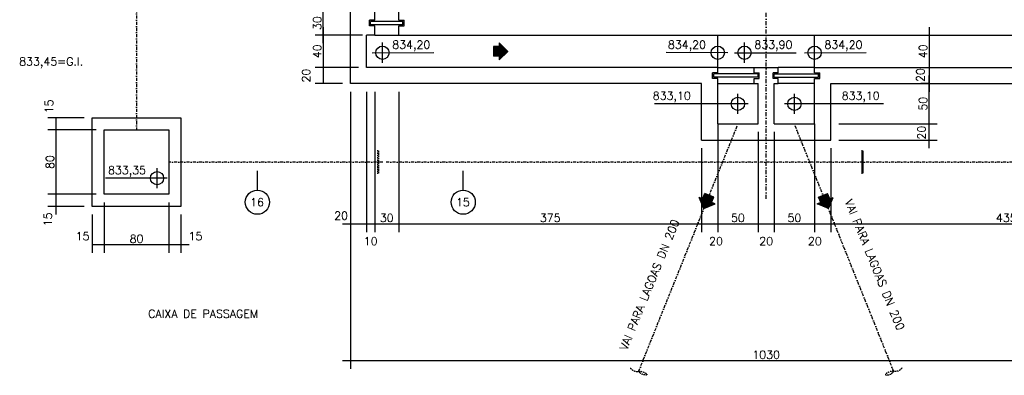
# Model space of a CAD drawing. Extents: x 6956 to 14771, y 4333 to 7111.
# Tile 3 of 8: x 6956 to 8176, y 5732 to 6173. Entities that reach past the tile are written whole.
import ezdxf
from ezdxf.enums import TextEntityAlignment as Align

# ---------------------------------------------------------------- set-up
doc = ezdxf.new("R2010")
doc.units = 0
doc.header["$LTSCALE"] = 0.1
doc.header["$MEASUREMENT"] = 0
doc.linetypes.add('DASHDOT', pattern=[25.4, 12.7, -6.35, 0, -6.35])
doc.linetypes.add('HIDDEN', pattern=[9.525, 6.35, -3.175])
doc.layers.get('0').update_dxf_attribs({"linetype": 'CONTINUOUS'})
doc.layers.get('DEFPOINTS').update_dxf_attribs({"color": 200, "linetype": 'CONTINUOUS'})
for name, color, linetype in [('BAR-EIXOS', 7, 'DASHDOT'), ('BAR-PECAS', 2, 'CONTINUOUS'), ('DIM', 7, 'CONTINUOUS'), ('EIXO', 7, 'DASHDOT'), ('ELEVAÇÃO', 2, 'CONTINUOUS'), ('ESTRUTURA', 5, 'CONTINUOUS'), ('FLUXO', 7, 'CONTINUOUS'), ('LMEDIA', 4, 'CONTINUOUS'), ('PAREDE', 6, 'CONTINUOUS'), ('PAREDE-AARESTA', 50, 'CONTINUOUS'), ('RELAÇÀO', 2, 'CONTINUOUS'), ('TEXTO', 2, 'CONTINUOUS')]:
    doc.layers.add(name, color=color, linetype=linetype)
doc.styles.add('ROMANS', font='ROMANS.shx')
doc.dimstyles.new('DIM50', dxfattribs={"dimscale": 0, "dimtxt": 10, "dimasz": 20, "dimexe": 10, "dimexo": 10, "dimgap": 2.5, "dimtad": 1, "dimdec": 0, "dimtxsty": 'ROMANS', "dimblk": 'ARCHTICK', "dimblk1": 'DOTSMALL', "dimblk2": 'DOTSMALL', "dimsah": 1, "dimcen": 2.5, "dimdle": 10, "dimclrd": 7, "dimclre": 7, "dimclrt": 2, "dimazin": 3, "dimtfac": 1, "dimtdec": 0, "dimtmove": 0, "dimatfit": 3})

# ---------------------------------------------------------------- blocks, each defined once
blk = doc.blocks.new('*D5')
at = {"color": 7, "linetype": 'BYBLOCK'}
for p, q in [((8082.3, 6014.1), (8082.3, 6054.1)), ((7970.5, 6044.1), (8092.3, 6044.1)), ((7970.5, 6024.1), (8092.3, 6024.1))]:
    blk.add_line(p, q, dxfattribs=at)
at = {"layer": 'DEFPOINTS', "color": 0, "linetype": 'BYBLOCK'}
for p in [(7960.5, 6044.1), (8082.3, 6044.1), (7960.5, 6024.1)]:
    blk.add_point(p, dxfattribs=at)
at = {"color": 2, "linetype": 'BYBLOCK', "insert": (8073, 6033.3), "char_height": 10, "attachment_point": 5, "rotation": 90, "style": 'ROMANS'}
blk.add_mtext('20', dxfattribs=at)
blk = doc.blocks.new('_ARCHTICK')
blk = doc.blocks.new('_DOTSMALL')
blk = doc.blocks.new('*D6')
at = {"color": 7, "linetype": 'BYBLOCK'}
for p, q in [((8082.3, 6034.1), (8082.3, 6104.1)), ((7970.5, 6094.1), (8092.3, 6094.1)), ((7970.5, 6044.1), (8092.3, 6044.1))]:
    blk.add_line(p, q, dxfattribs=at)
at = {"layer": 'DEFPOINTS', "color": 0, "linetype": 'BYBLOCK'}
for p in [(7960.5, 6094.1), (8082.3, 6094.1), (7960.5, 6044.1)]:
    blk.add_point(p, dxfattribs=at)
at = {"color": 2, "linetype": 'BYBLOCK', "insert": (8074.8, 6069.1), "char_height": 10, "attachment_point": 5, "rotation": 90, "style": 'ROMANS'}
blk.add_mtext('50', dxfattribs=at)
blk = doc.blocks.new('*D7')
at = {"color": 7, "linetype": 'BYBLOCK'}
for p, q in [((8082.3, 6124.1), (8082.3, 6084.1)), ((8082.3, 6094.1), (8072.3, 6094.1))]:
    blk.add_line(p, q, dxfattribs=at)
at = {"layer": 'DEFPOINTS', "color": 0, "linetype": 'BYBLOCK'}
for p in [(8110, 6114.1), (8082.3, 6094.1), (8092.3, 6094.1)]:
    blk.add_point(p, dxfattribs=at)
at = {"color": 2, "linetype": 'BYBLOCK', "insert": (8071.5, 6104.7), "char_height": 10, "attachment_point": 5, "rotation": 90, "style": 'ROMANS'}
blk.add_mtext('20', dxfattribs=at)
blk = doc.blocks.new('A$C26ED7CE0')
for p, q in [((0.166, 0.176), (0.046, 0.176)), ((0.046, 0.106), (0.046, 0.176)), ((0.166, 0.106), (0.166, 0.176)), ((0.106, 0), (0, 0.106)), ((0.046, 0.106), (0, 0.106)), ((0.106, 0), (0.212, 0.106)), ((0.212, 0.106), (0.166, 0.106))]:
    blk.add_line(p, q)
at = {"color": 0}
for p, q in [((0.163, 0.057), (0.046, 0.174)), ((0.161, 0.055), (0.046, 0.171)), ((0.16, 0.054), (0.046, 0.167)), ((0.158, 0.052), (0.046, 0.164)), ((0.156, 0.05), (0.046, 0.16)), ((0.154, 0.048), (0.046, 0.157)), ((0.153, 0.047), (0.046, 0.153)), ((0.151, 0.045), (0.046, 0.149)), ((0.149, 0.043), (0.046, 0.146)), ((0.147, 0.041), (0.046, 0.142)), ((0.145, 0.039), (0.046, 0.139)), ((0.144, 0.038), (0.046, 0.135)), ((0.142, 0.036), (0.046, 0.132)), ((0.14, 0.034), (0.046, 0.128)), ((0.138, 0.032), (0.046, 0.125)), ((0.165, 0.059), (0.048, 0.176)), ((0.167, 0.061), (0.051, 0.176)), ((0.168, 0.062), (0.055, 0.176)), ((0.17, 0.064), (0.058, 0.176)), ((0.172, 0.066), (0.062, 0.176)), ((0.174, 0.068), (0.065, 0.176)), ((0.176, 0.069), (0.069, 0.176)), ((0.177, 0.071), (0.072, 0.176)), ((0.179, 0.073), (0.076, 0.176)), ((0.181, 0.075), (0.08, 0.176)), ((0.183, 0.077), (0.083, 0.176)), ((0.184, 0.078), (0.087, 0.176)), ((0.186, 0.08), (0.09, 0.176)), ((0.188, 0.082), (0.094, 0.176)), ((0.166, 0.107), (0.097, 0.176)), ((0.166, 0.111), (0.101, 0.176)), ((0.166, 0.114), (0.104, 0.176)), ((0.166, 0.118), (0.108, 0.176)), ((0.166, 0.121), (0.111, 0.176)), ((0.166, 0.125), (0.115, 0.176)), ((0.166, 0.128), (0.118, 0.176)), ((0.166, 0.132), (0.122, 0.176)), ((0.166, 0.136), (0.126, 0.176)), ((0.166, 0.139), (0.129, 0.176)), ((0.166, 0.143), (0.133, 0.176)), ((0.166, 0.146), (0.136, 0.176)), ((0.166, 0.15), (0.14, 0.176)), ((0.166, 0.153), (0.143, 0.176)), ((0.166, 0.157), (0.147, 0.176)), ((0.166, 0.16), (0.15, 0.176)), ((0.166, 0.164), (0.154, 0.176)), ((0.166, 0.167), (0.157, 0.176)), ((0.166, 0.171), (0.161, 0.176)), ((0.166, 0.174), (0.164, 0.176)), ((0.107, 0.001), (0.001, 0.106)), ((0.108, 0.002), (0.005, 0.106)), ((0.11, 0.004), (0.008, 0.106)), ((0.112, 0.006), (0.012, 0.106)), ((0.114, 0.008), (0.015, 0.106)), ((0.115, 0.009), (0.019, 0.106)), ((0.117, 0.011), (0.022, 0.106)), ((0.119, 0.013), (0.026, 0.106)), ((0.121, 0.015), (0.029, 0.106)), ((0.123, 0.016), (0.033, 0.106)), ((0.124, 0.018), (0.036, 0.106)), ((0.126, 0.02), (0.04, 0.106)), ((0.128, 0.022), (0.044, 0.106)), ((0.137, 0.031), (0.046, 0.121)), ((0.135, 0.029), (0.046, 0.118)), ((0.133, 0.027), (0.046, 0.114)), ((0.131, 0.025), (0.046, 0.111)), ((0.13, 0.024), (0.046, 0.107)), ((0.19, 0.084), (0.167, 0.106)), ((0.191, 0.085), (0.171, 0.106)), ((0.193, 0.087), (0.174, 0.106)), ((0.195, 0.089), (0.178, 0.106)), ((0.197, 0.091), (0.181, 0.106)), ((0.199, 0.092), (0.185, 0.106)), ((0.2, 0.094), (0.188, 0.106)), ((0.202, 0.096), (0.192, 0.106))]:
    blk.add_line(p, q, dxfattribs=at)
blk = doc.blocks.new('*D23')
at = {"color": 7, "linetype": 'BYBLOCK'}
for p, q in [((10635.3, 9642), (10635.3, 9579.3)), ((10650.3, 9627), (10650.3, 9579.3)), ((10660.3, 9589.3), (10635.3, 9589.3))]:
    blk.add_line(p, q, dxfattribs=at)
at = {"layer": 'DEFPOINTS', "color": 0, "linetype": 'BYBLOCK'}
for p in [(10635.3, 9652), (10650.3, 9637), (10635.3, 9589.3)]:
    blk.add_point(p, dxfattribs=at)
at = {"color": 2, "linetype": 'BYBLOCK', "insert": (10668.3, 9600.1), "char_height": 10, "attachment_point": 5, "style": 'ROMANS'}
blk.add_mtext('15', dxfattribs=at)
blk = doc.blocks.new('*D24')
at = {"color": 7, "linetype": 'BYBLOCK'}
for p, q in [((10555.3, 9642), (10555.3, 9579.3)), ((10645.3, 9589.3), (10545.3, 9589.3))]:
    blk.add_line(p, q, dxfattribs=at)
at = {"layer": 'DEFPOINTS', "color": 0, "linetype": 'BYBLOCK'}
for p in [(10555.3, 9652), (10635.3, 9652), (10555.3, 9589.3)]:
    blk.add_point(p, dxfattribs=at)
at = {"color": 2, "linetype": 'BYBLOCK', "insert": (10595.3, 9596.8), "char_height": 10, "attachment_point": 5, "style": 'ROMANS'}
blk.add_mtext('80', dxfattribs=at)
blk = doc.blocks.new('*D25')
at = {"color": 7, "linetype": 'BYBLOCK'}
for p, q in [((10540.3, 9627), (10540.3, 9579.3)), ((10565.3, 9589.3), (10540.3, 9589.3))]:
    blk.add_line(p, q, dxfattribs=at)
at = {"layer": 'DEFPOINTS', "color": 0, "linetype": 'BYBLOCK'}
for p in [(10555.3, 9652), (10540.3, 9637), (10540.3, 9589.3)]:
    blk.add_point(p, dxfattribs=at)
at = {"color": 2, "linetype": 'BYBLOCK', "insert": (10528.5, 9600.1), "char_height": 10, "attachment_point": 5, "style": 'ROMANS'}
blk.add_mtext('15', dxfattribs=at)
blk = doc.blocks.new('*D54')
at = {"color": 7, "linetype": 'BYBLOCK'}
for p, q in [((8082.3, 6164.1), (8082.3, 6104.1)), ((8052.8, 6154.1), (8092.3, 6154.1)), ((8007.5, 6114.1), (8092.3, 6114.1))]:
    blk.add_line(p, q, dxfattribs=at)
at = {"layer": 'DEFPOINTS', "color": 0, "linetype": 'BYBLOCK'}
for p in [(8042.8, 6154.1), (7997.5, 6114.1), (8082.3, 6114.1)]:
    blk.add_point(p, dxfattribs=at)
at = {"color": 2, "linetype": 'BYBLOCK', "insert": (8074.8, 6134.1), "char_height": 10, "attachment_point": 5, "rotation": 90, "style": 'ROMANS'}
blk.add_mtext('40', dxfattribs=at)
blk = doc.blocks.new('*D78')
at = {"color": 7, "linetype": 'BYBLOCK'}
for p, q in [((10545.3, 9652), (10485.6, 9652)), ((10495.6, 9627), (10495.6, 9652)), ((10530.3, 9637), (10485.6, 9637))]:
    blk.add_line(p, q, dxfattribs=at)
at = {"layer": 'DEFPOINTS', "color": 0, "linetype": 'BYBLOCK'}
for p in [(10495.6, 9652), (10555.3, 9652), (10540.3, 9637)]:
    blk.add_point(p, dxfattribs=at)
at = {"color": 2, "linetype": 'BYBLOCK', "insert": (10485.3, 9620.9), "char_height": 10, "attachment_point": 5, "rotation": 90, "style": 'ROMANS'}
blk.add_mtext('15', dxfattribs=at)
blk = doc.blocks.new('*D79')
at = {"color": 7, "linetype": 'BYBLOCK'}
for p, q in [((10495.6, 9642), (10495.6, 9742)), ((10545.3, 9732), (10485.6, 9732))]:
    blk.add_line(p, q, dxfattribs=at)
at = {"layer": 'DEFPOINTS', "color": 0, "linetype": 'BYBLOCK'}
for p in [(10495.6, 9732), (10555.3, 9732), (10555.3, 9652)]:
    blk.add_point(p, dxfattribs=at)
at = {"color": 2, "linetype": 'BYBLOCK', "insert": (10488.1, 9692), "char_height": 10, "attachment_point": 5, "rotation": 90, "style": 'ROMANS'}
blk.add_mtext('80', dxfattribs=at)
blk = doc.blocks.new('*D80')
at = {"color": 7, "linetype": 'BYBLOCK'}
for p, q in [((10530.3, 9747), (10485.6, 9747)), ((10495.6, 9722), (10495.6, 9747))]:
    blk.add_line(p, q, dxfattribs=at)
at = {"layer": 'DEFPOINTS', "color": 0, "linetype": 'BYBLOCK'}
for p in [(10495.6, 9747), (10540.3, 9747), (10555.3, 9732)]:
    blk.add_point(p, dxfattribs=at)
at = {"color": 2, "linetype": 'BYBLOCK', "insert": (10486.9, 9761), "char_height": 10, "attachment_point": 5, "rotation": 90, "style": 'ROMANS'}
blk.add_mtext('15', dxfattribs=at)
blk = doc.blocks.new('*D81')
at = {"color": 7, "linetype": 'BYBLOCK'}
for p, q in [((7368, 6084.1), (7368, 5910)), ((7388, 6084.1), (7388, 5910)), ((7358, 5920), (7388, 5920))]:
    blk.add_line(p, q, dxfattribs=at)
at = {"layer": 'DEFPOINTS', "color": 0, "linetype": 'BYBLOCK'}
for p in [(7368, 6094.1), (7388, 6094.1), (7388, 5920)]:
    blk.add_point(p, dxfattribs=at)
at = {"color": 2, "linetype": 'BYBLOCK', "insert": (7356.4, 5930.3), "char_height": 10, "attachment_point": 5, "style": 'ROMANS'}
blk.add_mtext('20', dxfattribs=at)
blk = doc.blocks.new('*D82')
at = {"color": 7, "linetype": 'BYBLOCK'}
for p, q in [((7820.5, 6044.1), (7820.5, 5910)), ((7790.5, 5920), (7820.5, 5920))]:
    blk.add_line(p, q, dxfattribs=at)
at = {"layer": 'DEFPOINTS', "color": 0, "linetype": 'BYBLOCK'}
for p in [(7820.5, 6054.1), (7800.5, 6024.1), (7820.5, 5920)]:
    blk.add_point(p, dxfattribs=at)
at = {"color": 2, "linetype": 'BYBLOCK', "insert": (7818.3, 5898.7), "char_height": 10, "attachment_point": 5, "style": 'ROMANS'}
blk.add_mtext('20', dxfattribs=at)
blk = doc.blocks.new('*D83')
at = {"color": 7, "linetype": 'BYBLOCK'}
for p, q in [((7870.5, 6034.1), (7870.5, 5910)), ((7820.5, 6014.1), (7820.5, 5910)), ((7810.5, 5920), (7880.5, 5920))]:
    blk.add_line(p, q, dxfattribs=at)
at = {"layer": 'DEFPOINTS', "color": 0, "linetype": 'BYBLOCK'}
for p in [(7870.5, 6044.1), (7820.5, 6024.1), (7870.5, 5920)]:
    blk.add_point(p, dxfattribs=at)
at = {"color": 2, "linetype": 'BYBLOCK', "insert": (7845.5, 5927.5), "char_height": 10, "attachment_point": 5, "style": 'ROMANS'}
blk.add_mtext('50', dxfattribs=at)
blk = doc.blocks.new('*D84')
at = {"color": 7, "linetype": 'BYBLOCK'}
for p, q in [((7870.5, 6034.1), (7870.5, 5910)), ((7890.5, 6034.1), (7890.5, 5910)), ((7860.5, 5920), (7890.5, 5920))]:
    blk.add_line(p, q, dxfattribs=at)
at = {"layer": 'DEFPOINTS', "color": 0, "linetype": 'BYBLOCK'}
for p in [(7870.5, 6044.1), (7890.5, 6044.1), (7890.5, 5920)]:
    blk.add_point(p, dxfattribs=at)
at = {"color": 2, "linetype": 'BYBLOCK', "insert": (7880.5, 5898.7), "char_height": 10, "attachment_point": 5, "style": 'ROMANS'}
blk.add_mtext('20', dxfattribs=at)
blk = doc.blocks.new('*D85')
at = {"color": 7, "linetype": 'BYBLOCK'}
for p, q in [((7940.5, 6044.1), (7940.5, 5910)), ((7890.5, 6034.1), (7890.5, 5910)), ((7880.5, 5920), (7950.5, 5920))]:
    blk.add_line(p, q, dxfattribs=at)
at = {"layer": 'DEFPOINTS', "color": 0, "linetype": 'BYBLOCK'}
for p in [(7940.5, 6054.1), (7890.5, 6044.1), (7940.5, 5920)]:
    blk.add_point(p, dxfattribs=at)
at = {"color": 2, "linetype": 'BYBLOCK', "insert": (7915.5, 5927.5), "char_height": 10, "attachment_point": 5, "style": 'ROMANS'}
blk.add_mtext('50', dxfattribs=at)
blk = doc.blocks.new('*D86')
at = {"color": 7, "linetype": 'BYBLOCK'}
for p, q in [((7960.5, 6014.1), (7960.5, 5910)), ((7930.5, 5920), (7960.5, 5920))]:
    blk.add_line(p, q, dxfattribs=at)
at = {"layer": 'DEFPOINTS', "color": 0, "linetype": 'BYBLOCK'}
for p in [(7940.5, 6054.1), (7960.5, 6024.1), (7960.5, 5920)]:
    blk.add_point(p, dxfattribs=at)
at = {"color": 2, "linetype": 'BYBLOCK', "insert": (7940.8, 5898.7), "char_height": 10, "attachment_point": 5, "style": 'ROMANS'}
blk.add_mtext('20', dxfattribs=at)
blk = doc.blocks.new('*D87')
at = {"color": 7, "linetype": 'BYBLOCK'}
for p, q in [((7398, 6084.1), (7398, 5910)), ((7428, 6084.1), (7428, 5910)), ((7388, 5920), (7438, 5920))]:
    blk.add_line(p, q, dxfattribs=at)
at = {"layer": 'DEFPOINTS', "color": 0, "linetype": 'BYBLOCK'}
for p in [(7398, 6094.1), (7428, 6094.1), (7428, 5920)]:
    blk.add_point(p, dxfattribs=at)
at = {"color": 2, "linetype": 'BYBLOCK', "insert": (7413, 5927.5), "char_height": 10, "attachment_point": 5, "style": 'ROMANS'}
blk.add_mtext('30', dxfattribs=at)
blk = doc.blocks.new('*D88')
at = {"color": 7, "linetype": 'BYBLOCK'}
for p, q in [((7388, 6084.1), (7388, 5910)), ((7398, 6084.1), (7398, 5910)), ((7378, 5920), (7398, 5920))]:
    blk.add_line(p, q, dxfattribs=at)
at = {"layer": 'DEFPOINTS', "color": 0, "linetype": 'BYBLOCK'}
for p in [(7388, 6094.1), (7398, 6094.1), (7398, 5920)]:
    blk.add_point(p, dxfattribs=at)
at = {"color": 2, "linetype": 'BYBLOCK', "insert": (7393, 5898.7), "char_height": 10, "attachment_point": 5, "style": 'ROMANS'}
blk.add_mtext('10', dxfattribs=at)
blk = doc.blocks.new('*D110')
at = {"color": 7, "linetype": 'BYBLOCK'}
for p, q in [((7365.5, 6084.1), (7365.5, 5740.3)), ((8395.5, 6084.1), (8395.5, 5740.3)), ((8405.5, 5750.3), (7355.5, 5750.3))]:
    blk.add_line(p, q, dxfattribs=at)
at = {"layer": 'DEFPOINTS', "color": 0, "linetype": 'BYBLOCK'}
for p in [(7365.5, 6094.1), (8395.5, 6094.1), (7365.5, 5750.3)]:
    blk.add_point(p, dxfattribs=at)
at = {"color": 2, "linetype": 'BYBLOCK', "insert": (7880.5, 5757.8), "char_height": 10, "attachment_point": 5, "style": 'ROMANS'}
blk.add_mtext('1030', dxfattribs=at)
blk = doc.blocks.new('*D113')
at = {"color": 7, "linetype": 'BYBLOCK'}
for p, q in [((7334.3, 6144.1), (7334.3, 6194.1)), ((7388, 6184.1), (7324.3, 6184.1)), ((7383, 6154.1), (7324.3, 6154.1))]:
    blk.add_line(p, q, dxfattribs=at)
at = {"layer": 'DEFPOINTS', "color": 0, "linetype": 'BYBLOCK'}
for p in [(7334.3, 6184.1), (7398, 6184.1), (7393, 6154.1)]:
    blk.add_point(p, dxfattribs=at)
at = {"color": 2, "linetype": 'BYBLOCK', "insert": (7326.8, 6169.1), "char_height": 10, "attachment_point": 5, "rotation": 90, "style": 'ROMANS'}
blk.add_mtext('30', dxfattribs=at)
blk = doc.blocks.new('*D114')
at = {"color": 7, "linetype": 'BYBLOCK'}
for p, q in [((7334.3, 6164.1), (7334.3, 6104.1)), ((7378, 6154.1), (7324.3, 6154.1)), ((7378, 6114.1), (7324.3, 6114.1))]:
    blk.add_line(p, q, dxfattribs=at)
at = {"layer": 'DEFPOINTS', "color": 0, "linetype": 'BYBLOCK'}
for p in [(7388, 6154.1), (7334.3, 6114.1), (7388, 6114.1)]:
    blk.add_point(p, dxfattribs=at)
at = {"color": 2, "linetype": 'BYBLOCK', "insert": (7326.8, 6134.1), "char_height": 10, "attachment_point": 5, "rotation": 90, "style": 'ROMANS'}
blk.add_mtext('40', dxfattribs=at)
blk = doc.blocks.new('*D115')
at = {"color": 7, "linetype": 'BYBLOCK'}
for p, q in [((7334.3, 6124.1), (7334.3, 6094.1)), ((7378, 6114.1), (7324.3, 6114.1)), ((7358, 6094.1), (7324.3, 6094.1))]:
    blk.add_line(p, q, dxfattribs=at)
at = {"layer": 'DEFPOINTS', "color": 0, "linetype": 'BYBLOCK'}
for p in [(7388, 6114.1), (7334.3, 6094.1), (7368, 6094.1)]:
    blk.add_point(p, dxfattribs=at)
at = {"color": 2, "linetype": 'BYBLOCK', "insert": (7313.1, 6104.1), "char_height": 10, "attachment_point": 5, "rotation": 90, "style": 'ROMANS'}
blk.add_mtext('20', dxfattribs=at)
blk = doc.blocks.new('*D116')
at = {"color": 7, "linetype": 'BYBLOCK'}
for p, q in [((7425.5, 6084.1), (7425.5, 5910)), ((7800.5, 6014.1), (7800.5, 5910)), ((7415.5, 5920), (7810.5, 5920))]:
    blk.add_line(p, q, dxfattribs=at)
at = {"layer": 'DEFPOINTS', "color": 0, "linetype": 'BYBLOCK'}
for p in [(7425.5, 6094.1), (7800.5, 6024.1), (7800.5, 5920)]:
    blk.add_point(p, dxfattribs=at)
at = {"color": 2, "linetype": 'BYBLOCK', "insert": (7613, 5927.5), "char_height": 10, "attachment_point": 5, "style": 'ROMANS'}
blk.add_mtext('375', dxfattribs=at)
blk = doc.blocks.new('*D117')
at = {"color": 7, "linetype": 'BYBLOCK'}
for p, q in [((8395.5, 6084.1), (8395.5, 5910)), ((7960.5, 6004.1), (7960.5, 5910)), ((7950.5, 5920), (8405.5, 5920))]:
    blk.add_line(p, q, dxfattribs=at)
at = {"layer": 'DEFPOINTS', "color": 0, "linetype": 'BYBLOCK'}
for p in [(8395.5, 6094.1), (7960.5, 6014.1), (8395.5, 5920)]:
    blk.add_point(p, dxfattribs=at)
at = {"color": 2, "linetype": 'BYBLOCK', "insert": (8178, 5927.5), "char_height": 10, "attachment_point": 5, "style": 'ROMANS'}
blk.add_mtext('435', dxfattribs=at)

msp = doc.modelspace()

# ---------------------------------------------------------------- linework, layer by layer
at = {"layer": 'BAR-EIXOS', "ltscale": 3}
for p, q in [((7100.5, 6348.4), (7100.5, 6036.8)), ((7722.5, 5737.2), (7845.5, 6044.1)), ((8038.5, 5737.2), (7915.5, 6044.1)), ((7405.5, 5996.8), (7140.5, 5996.8)), ((8008, 5996.8), (7408, 5996.8)), ((8618, 5996.8), (8008, 5996.8))]:
    msp.add_line(p, q, dxfattribs=at)
at = {"layer": 'BAR-PECAS', "linetype": 'HIDDEN', "ltscale": 3}
for p, q in [((7399.2, 6011.6), (7399.2, 5982)), ((7400.1, 6010.7), (7400.1, 5982.9))]:
    msp.add_line(p, q, dxfattribs=at)
at = {"layer": 'BAR-PECAS', "ltscale": 3}
for p, q in [((7999.2, 6011.6), (7999.2, 5982)), ((8000.1, 6010.7), (8000.1, 5982.9))]:
    msp.add_line(p, q, dxfattribs=at)
at = {"layer": 'BAR-PECAS', "linetype": 'HIDDEN', "ltscale": 3}
for points in [[(7712.2, 5741.3), (7716.8, 5737.8), (7722.5, 5737.2), (7728.3, 5736.6), (7732.8, 5733.1), (7727.1, 5733.6), (7722.5, 5737.2)], [(8048.8, 5741.3), (8044.3, 5737.8), (8038.5, 5737.2), (8032.7, 5736.6), (8028.2, 5733.1), (8034, 5733.6), (8038.5, 5737.2)]]:
    msp.add_spline(points, degree=3, dxfattribs=at)
at = {"layer": 'EIXO', "ltscale": 4}
msp.add_line((7880.5, 5951.1), (7880.5, 6959.1), dxfattribs=at)
at = {"layer": 'ELEVAÇÃO', "color": 3, "linetype": 'CONTINUOUS'}
for p, q in [((7405.1, 6119.9), (7405.1, 6144.9)), ((7820.5, 6119.9), (7820.5, 6144.9)), ((7853.7, 6119.9), (7853.7, 6144.9)), ((7940.5, 6119.9), (7940.5, 6144.9)), ((7392.6, 6132.4), (7468.9, 6132.8)), ((7833, 6132.4), (7756.8, 6132.8)), ((7841.2, 6132.4), (7917.6, 6132.4)), ((7928, 6132.4), (8004.2, 6132.8)), ((7845.5, 6056.6), (7845.5, 6081.6)), ((7915.5, 6056.6), (7915.5, 6081.6)), ((7858, 6069.1), (7742, 6069.1)), ((8025.7, 6069.1), (7903, 6069.1)), ((7125.9, 5964.3), (7125.9, 5989.3)), ((7138.4, 5976.8), (7062, 5976.8))]:
    msp.add_line(p, q, dxfattribs=at)
for centre in [(7405.1, 6132.4), (7820.5, 6132.4), (7853.7, 6132.4), (7940.5, 6132.4), (7845.5, 6069.1), (7915.5, 6069.1), (7125.9, 5976.8)]:
    msp.add_circle(centre, 8.2, dxfattribs=at)
at = {"layer": 'ESTRUTURA'}
for p, q in [((7365.5, 6094.1), (7365.5, 6934.1)), ((7395.5, 6172.6), (7395.5, 6904.1)), ((7395.5, 6172.6), (7389, 6172.6)), ((7389, 6165.6), (7389, 6172.6)), ((7425.5, 6172.6), (7425.5, 6184.1)), ((7425.5, 6172.6), (7432, 6172.6)), ((7432, 6165.6), (7432, 6172.6)), ((7395.5, 6165.6), (7389, 6165.6)), ((7395.5, 6154.1), (7395.5, 6165.6)), ((7425.5, 6165.6), (7432, 6165.6)), ((7425.5, 6154.1), (7425.5, 6165.6)), ((7385.5, 6114.1), (7385.5, 6154.1)), ((7395.5, 6154.1), (7385.5, 6154.1)), ((7425.5, 6154.1), (8335.5, 6154.1)), ((7820.5, 6114.1), (7385.5, 6114.1)), ((7940.5, 6114.1), (8375.5, 6114.1)), ((7820.5, 6044.1), (7820.5, 6100.6)), ((7940.5, 6044.1), (7940.5, 6100.6)), ((7800.5, 6094.1), (7365.5, 6094.1)), ((7800.5, 6024.1), (7800.5, 6094.1)), ((7870.5, 6044.1), (7870.5, 6094.1)), ((7890.5, 6044.1), (7890.5, 6094.1)), ((7960.5, 6094.1), (8395.5, 6094.1)), ((7960.5, 6024.1), (7960.5, 6094.1)), ((7820.5, 6044.1), (7870.5, 6044.1)), ((7890.5, 6044.1), (7940.5, 6044.1)), ((7800.5, 6024.1), (7960.5, 6024.1))]:
    msp.add_line(p, q, dxfattribs=at)
at = {"layer": 'LMEDIA', "color": 6}
for p, q in [((7820.5, 6107.6), (7820.5, 6114.1)), ((7865.5, 6107.6), (7865.5, 6114.1)), ((7865.5, 6114.1), (7895.5, 6114.1)), ((7895.5, 6107.6), (7895.5, 6114.1)), ((7940.5, 6107.6), (7940.5, 6114.1)), ((7820.5, 6107.6), (7814, 6107.6)), ((7814, 6100.6), (7814, 6107.6)), ((7820.5, 6100.6), (7814, 6100.6)), ((7865.5, 6107.6), (7872, 6107.6)), ((7865.5, 6094.1), (7865.5, 6100.6)), ((7865.5, 6100.6), (7872, 6100.6)), ((7872, 6100.6), (7872, 6107.6)), ((7895.5, 6107.6), (7889, 6107.6)), ((7889, 6100.6), (7889, 6107.6)), ((7895.5, 6100.6), (7889, 6100.6)), ((7895.5, 6094.1), (7895.5, 6100.6)), ((7940.5, 6107.6), (7947, 6107.6)), ((7940.5, 6100.6), (7947, 6100.6)), ((7947, 6100.6), (7947, 6107.6)), ((7865.5, 6094.1), (7870.5, 6094.1)), ((7890.5, 6094.1), (7895.5, 6094.1)), ((7890.5, 6094.1), (7895.5, 6094.1))]:
    msp.add_line(p, q, dxfattribs=at)
at = {"layer": 'PAREDE', "color": 2}
for p, q in [((7430.5, 6171.1), (7390.5, 6171.1)), ((7390.5, 6167.1), (7390.5, 6171.1)), ((7430.5, 6167.1), (7390.5, 6167.1)), ((7430.5, 6167.1), (7430.5, 6171.1)), ((7870.5, 6106.1), (7815.5, 6106.1)), ((7815.5, 6102.1), (7815.5, 6106.1)), ((7870.5, 6102.1), (7815.5, 6102.1)), ((7870.5, 6102.1), (7870.5, 6106.1)), ((7890.5, 6102.1), (7890.5, 6106.1)), ((7890.5, 6106.1), (7945.5, 6106.1)), ((7890.5, 6102.1), (7945.5, 6102.1)), ((7945.5, 6102.1), (7945.5, 6106.1))]:
    msp.add_line(p, q, dxfattribs=at)
at = {"layer": 'PAREDE', "color": 3}
for p, q in [((7395.5, 6154.1), (7425.5, 6154.1)), ((7820.5, 6114.1), (7865.5, 6114.1)), ((7940.5, 6114.1), (7895.5, 6114.1)), ((7820.5, 6094.1), (7865.5, 6094.1)), ((7940.5, 6094.1), (7895.5, 6094.1))]:
    msp.add_line(p, q, dxfattribs=at)
at = {"layer": 'PAREDE'}
for p, q in [((7045.5, 5941.8), (7045.5, 6051.8)), ((7045.5, 6051.8), (7155.5, 6051.8)), ((7155.5, 6051.8), (7155.5, 5941.8)), ((7060.5, 6036.8), (7140.5, 6036.8)), ((7060.5, 5956.8), (7060.5, 6036.8)), ((7140.5, 6036.8), (7140.5, 5956.8)), ((7140.5, 5956.8), (7060.5, 5956.8)), ((7155.5, 5941.8), (7045.5, 5941.8))]:
    msp.add_line(p, q, dxfattribs=at)
at = {"layer": 'PAREDE-AARESTA'}
for p, q in [((7820.5, 6114.1), (7820.5, 6154.1)), ((7940.5, 6114.1), (7940.5, 6154.1))]:
    msp.add_line(p, q, dxfattribs=at)
at = {"layer": 'RELAÇÀO', "color": 3}
for p, q in [((7249.9, 5985.8), (7249.9, 5962)), ((7504.9, 5985.8), (7504.9, 5962))]:
    msp.add_line(p, q, dxfattribs=at)
for centre in [(7250.2, 5947), (7505.2, 5947)]:
    msp.add_circle(centre, 15, dxfattribs=at)

# ---------------------------------------------------------------- block references
at = {"layer": 'FLUXO', "yscale": 100, "zscale": 100}
for p, xscale, rotation in [((7560.5, 6123.5), 100, 90), ((7793.6, 5943.1), 100, 338.1639448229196), ((7967.4, 5943.1), -100, 21.83605517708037)]:
    msp.add_blockref('A$C26ED7CE0', p, dxfattribs=dict(at, xscale=xscale, rotation=rotation))

# ---------------------------------------------------------------- texts
at = {"layer": 'RELAÇÀO', "style": 'ROMANS'}
for s, p in [('16', (7249.8, 5947)), ('15', (7504.8, 5947))]:
    msp.add_text(s, height=10, rotation=360, dxfattribs=at).set_placement(p, align=Align.MIDDLE)
at = {"layer": 'TEXTO', "style": 'ROMANS'}
for s, rotation, p in [('834,20', 360, (7417.3, 6137.4)), ('834,20', 0, (7758.8, 6137.4)), ('833,90', 360, (7865.9, 6137.4)), ('834,20', 360, (7952.7, 6137.4)), ('833,45=G.I.', 0, (6955.1, 6116.5)), ('833,10', 0, (7740, 6074.1)), ('833,10', 360, (7974, 6074.1)), ('833,35', 0, (7065.1, 5981.8)), ('VAI PARA LAGOAS DN 200', 292.1062, (7977.7, 5948)), ('VAI PARA LAGOAS DN 200', 67.8938, (7707.9, 5762.3)), ('CAIXA DE PASSAGEM', 0, (7114.9, 5803.7))]:
    msp.add_text(s, height=10, rotation=rotation, dxfattribs=at).set_placement(p)

# ---------------------------------------------------------------- dimensions: what is measured, and where the dimension line sits
at = {"layer": 'DIM'}
for base, p1, p2, override, picture, middle, set_off in [((7331.8, 6184.1), (7390.5, 6154.1), (7395.5, 6184.1), {"dimscale": 1}, '*D113', (7324.3, 6169.1), (-2.5, 0)), ((7331.8, 6114.1), (7385.5, 6154.1), (7385.5, 6114.1), {"dimscale": 1}, '*D114', (7324.3, 6134.1), (-2.5, 0)), ((7331.8, 6094.1), (7385.5, 6114.1), (7365.5, 6094.1), {"dimscale": 1}, '*D115', (7310.6, 6104.1), (-2.5, 0)), ((7000.8, 6036.8), (7060.5, 5956.8), (7060.5, 6036.8), {"dimscale": 1, "dimse1": 1}, '*D79', (6993.3, 5996.8), (-3494.8, -3695.2))]:
    dim = msp.add_linear_dim(base=base, p1=p1, p2=p2, angle=90, dimstyle='DIM50', override=override, dxfattribs=at)
    dim.commit()
    dim.dimension.update_dxf_attribs({"geometry": picture, "text_midpoint": middle, "insert": set_off})
for base, p1, p2, picture, middle in [((8082.3, 6114.1), (8042.8, 6154.1), (7997.5, 6114.1), '*D54', (8074.8, 6134.1)), ((8082.3, 6094.1), (7960.5, 6044.1), (7960.5, 6094.1), '*D6', (8074.8, 6069.1))]:
    dim = msp.add_linear_dim(base=base, p1=p1, p2=p2, angle=90, dimstyle='DIM50', override={"dimscale": 1}, dxfattribs=at)
    dim.commit()
    dim.dimension.update_dxf_attribs({"geometry": picture, "text_midpoint": middle})
at = {"layer": 'DIM', "color": 0}
dim = msp.add_linear_dim(base=(8082.3, 6094.1), p1=(8110, 6114.1), p2=(8092.3, 6094.1), angle=90, dimstyle='DIM50', override={"dimse1": 1}, dxfattribs=at)
dim.commit()
dim.dimension.update_dxf_attribs({"geometry": '*D7', "text_midpoint": (8071.5, 6104.7), "dimtype": 160})
at = {"layer": 'DIM'}
for base, p1, p2, override, picture, middle, set_off in [((7385.5, 5920), (7365.5, 6094.1), (7385.5, 6094.1), {"dimscale": 1}, '*D81', (7353.9, 5930.3), (-2.5, 0)), ((7045.5, 5894.1), (7060.5, 5956.8), (7045.5, 5941.8), {"dimse1": 1}, '*D25', (7033.7, 5904.9), (-3494.8, -3695.2))]:
    dim = msp.add_linear_dim(base=base, p1=p1, p2=p2, dimstyle='DIM50', override=override, dxfattribs=at)
    dim.commit()
    dim.dimension.update_dxf_attribs({"geometry": picture, "text_midpoint": middle, "dimtype": 160, "insert": set_off})
for base, p1, p2, override, picture, middle in [((7365.5, 5750.3), (8395.5, 6094.1), (7365.5, 6094.1), {"dimscale": 1, "dimblk1": 'DOTSMALL', "dimblk2": 'DOTSMALL'}, '*D110', (7880.5, 5757.8)), ((7800.5, 5920), (7425.5, 6094.1), (7800.5, 6024.1), {"dimscale": 1}, '*D116', (7613, 5927.5)), ((8395.5, 5920), (7960.5, 6014.1), (8395.5, 6094.1), {"dimscale": 1, "dimblk1": 'DOTSMALL', "dimblk2": 'DOTSMALL'}, '*D117', (8178, 5927.5)), ((7940.5, 5920), (7890.5, 6044.1), (7940.5, 6054.1), {"dimscale": 1, "dimblk1": 'DOTSMALL', "dimblk2": 'DOTSMALL'}, '*D85', (7915.5, 5927.5)), ((7870.5, 5920), (7820.5, 6024.1), (7870.5, 6044.1), {"dimscale": 1, "dimblk1": 'DOTSMALL', "dimblk2": 'DOTSMALL'}, '*D83', (7845.5, 5927.5)), ((7890.5, 5920), (7870.5, 6044.1), (7890.5, 6044.1), {"dimscale": 1, "dimblk1": 'DOTSMALL', "dimblk2": 'DOTSMALL'}, '*D84', (7880.5, 5898.7))]:
    dim = msp.add_linear_dim(base=base, p1=p1, p2=p2, dimstyle='DIM50', override=override, dxfattribs=at)
    dim.commit()
    dim.dimension.update_dxf_attribs({"geometry": picture, "text_midpoint": middle})
for base, p1, p2, override, picture, middle, set_off in [((7395.5, 5920), (7385.5, 6094.1), (7395.5, 6094.1), {"dimscale": 1}, '*D88', (7390.5, 5898.7), (-2.5, 0)), ((7425.5, 5920), (7395.5, 6094.1), (7425.5, 6094.1), {"dimscale": 1}, '*D87', (7410.5, 5927.5), (-2.5, 0)), ((7060.5, 5894.1), (7140.5, 5956.8), (7060.5, 5956.8), {"dimse1": 1}, '*D24', (7100.5, 5901.6), (-3494.8, -3695.2))]:
    dim = msp.add_linear_dim(base=base, p1=p1, p2=p2, dimstyle='DIM50', override=override, dxfattribs=at)
    dim.commit()
    dim.dimension.update_dxf_attribs({"geometry": picture, "text_midpoint": middle, "insert": set_off})
for base, p1, p2, override, picture, middle in [((7000.8, 6051.8), (7060.5, 6036.8), (7045.5, 6051.8), {"dimscale": 1, "dimse1": 1}, '*D80', (6992.1, 6065.9)), ((7000.8, 5956.8), (7045.5, 5941.8), (7060.5, 5956.8), {"dimscale": 1}, '*D78', (6990.5, 5925.7))]:
    dim = msp.add_linear_dim(base=base, p1=p1, p2=p2, angle=90, dimstyle='DIM50', override=override, dxfattribs=at)
    dim.commit()
    dim.dimension.update_dxf_attribs({"geometry": picture, "text_midpoint": middle, "dimtype": 160, "insert": (-3494.8, -3695.2)})
for base, p1, p2, picture, middle in [((7820.5, 5920), (7800.5, 6024.1), (7820.5, 6054.1), '*D82', (7818.3, 5898.7)), ((7960.5, 5920), (7940.5, 6054.1), (7960.5, 6024.1), '*D86', (7940.8, 5898.7))]:
    dim = msp.add_linear_dim(base=base, p1=p1, p2=p2, dimstyle='DIM50', override={"dimscale": 1, "dimse1": 1}, dxfattribs=at)
    dim.commit()
    dim.dimension.update_dxf_attribs({"geometry": picture, "text_midpoint": middle, "dimtype": 160})
dim = msp.add_linear_dim(base=(8082.3, 6044.1), p1=(7960.5, 6024.1), p2=(7960.5, 6044.1), angle=90, dimstyle='DIM50', dxfattribs=at)
dim.commit()
dim.dimension.update_dxf_attribs({"geometry": '*D5', "text_midpoint": (8073, 6033.3), "dimtype": 160})
dim = msp.add_linear_dim(base=(7140.5, 5894.1), p1=(7155.5, 5941.8), p2=(7140.5, 5956.8), dimstyle='DIM50', dxfattribs=at)
dim.commit()
dim.dimension.update_dxf_attribs({"geometry": '*D23', "text_midpoint": (7173.5, 5904.9), "dimtype": 160, "insert": (-3494.8, -3695.2)})

doc.saveas('drawing.dxf')
